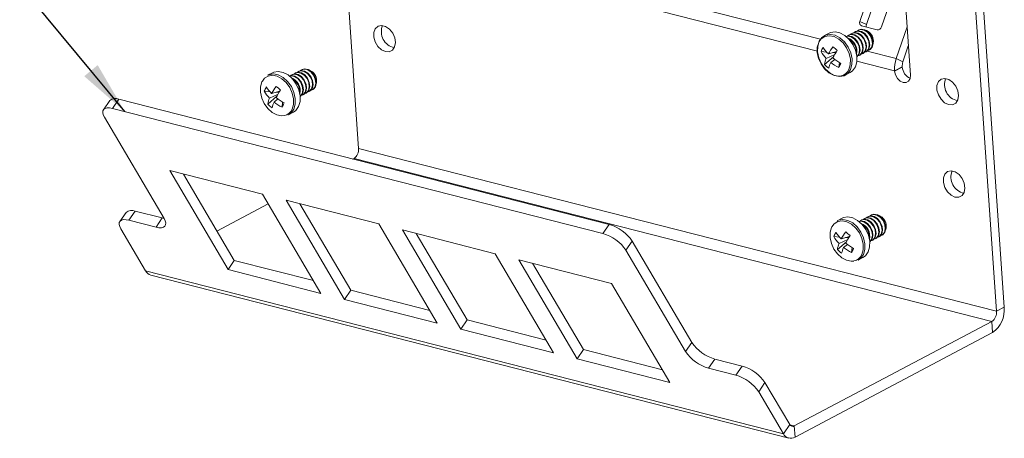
# Model space of a CAD drawing. Header units: millimetres. Extents: x 6 to 426, y 5 to 274.
# Tile 7 of 10: x 318 to 379, y 153 to 179. Entities that reach past the tile are written whole.
import ezdxf

# ---------------------------------------------------------------- set-up
doc = ezdxf.new("R2010")
doc.units = ezdxf.units.MM
doc.layers.add('SLD-0', color=179, linetype='Continuous')
doc.dimstyles.new('SLDDIMSTYLE0', dxfattribs={"dimtxt": 0, "dimasz": 3.302, "dimexe": 0, "dimexo": 0.0625, "dimgap": 0, "dimtad": 0, "dimtih": 1, "dimtoh": 1, "dimdec": 0, "dimrnd": 1e-09, "dimzin": 0, "dimdsep": 46, "dimtxsty": 'Standard', "dimsah": 1, "dimcen": 0.09, "dimadec": 0, "dimazin": 0, "dimtfac": 3.302, "dimtdec": 0, "dimtofl": 0, "dimtmove": 0, "dimatfit": 3, "dimfxl": 0, "dimfrac": 2, "dimtolj": 1, "dimtzin": 0, "dimarcsym": 0})

msp = doc.modelspace()

# ---------------------------------------------------------------- linework, layer by layer
at = {"color": 7, "linetype": 'Continuous', "lineweight": 15}
for p, q in [((355.761, 165.57), (359.472, 159.262)), ((350.872, 158.619), (347.243, 164.788)), ((355.37, 165), (359.081, 158.692)), ((348.711, 164.413), (352.34, 158.244)), ((349.566, 164.195), (352.731, 158.814)), ((325.827, 163.446), (365.499, 153.307)), ((358.111, 156.769), (354.482, 162.938)), ((345.492, 160.664), (350.408, 159.408)), ((378.131, 160.574), (365.843, 154.067)), ((345.101, 160.094), (350.872, 158.619)), ((378.179, 159.874), (365.891, 153.367)), ((352.731, 158.814), (352.34, 158.244)), ((352.731, 158.814), (357.648, 157.558)), ((352.34, 158.244), (358.111, 156.769)), ((360.902, 158.227), (362.59, 157.795)), ((360.51, 157.657), (362.199, 157.226)), ((365.162, 153.582), (363.628, 156.19)), ((365.554, 154.152), (364.019, 156.76))]:
    msp.add_line(p, q, dxfattribs=at)
at = {"color": 8, "linetype": 'Continuous', "lineweight": 0}
for p, q in [((325.49, 163.721), (365.162, 153.582)), ((359.081, 158.692), (359.472, 159.262)), ((360.902, 158.227), (360.51, 157.657)), ((362.199, 157.226), (362.59, 157.795)), ((364.019, 156.76), (363.628, 156.19)), ((365.554, 154.152), (365.162, 153.582)), ((365.843, 154.067), (365.562, 154.139)), ((365.843, 154.067), (365.891, 153.367))]:
    msp.add_line(p, q, dxfattribs=at)
at = {"color": 7, "linetype": 'Continuous', "lineweight": 15}
for centre, radius, start, end in [((361.609, 160.709), 2.581, 214.09224, 254.08683), ((361.218, 160.139), 2.581, 214.09224, 254.08683), ((361.882, 155.314), 2.581, 34.09224, 74.08683), ((361.491, 154.744), 2.581, 34.09224, 74.08683), ((365.738, 154.244), 0.206, 206.43222, 300.65027), ((365.627, 153.813), 0.519, 206.43222, 300.65027)]:
    msp.add_arc(centre, radius, start, end, dxfattribs=at)
at = {"layer": 'SLD-0', "color": 7, "linetype": 'Continuous', "lineweight": 15}
for p, q in [((338.742, 171.34), (337.275, 192.534)), ((373.06, 175.899), (372.453, 184.676)), ((367.466, 178.14), (343.303, 184.315)), ((367.29, 177.396), (343.198, 183.553)), ((371.268, 178.904), (372.584, 182.782)), ((377.427, 182.65), (378.894, 161.456)), ((376.948, 182.396), (378.415, 161.202)), ((370.555, 181.134), (369.916, 179.25)), ((370.332, 179.044), (370.972, 180.928)), ((370.332, 179.044), (369.916, 179.25)), ((370.029, 178.965), (370.995, 178.718)), ((372.852, 178.909), (372.182, 176.935)), ((368.015, 178.519), (367.713, 178.359)), ((369.252, 178.405), (369.219, 178.388)), ((369.452, 178.511), (369.419, 178.494)), ((369.653, 178.618), (369.62, 178.6)), ((369.854, 178.724), (369.82, 178.706)), ((370.678, 178.358), (370.605, 178.457)), ((370.721, 178.239), (370.68, 178.354)), ((372.599, 176.729), (372.934, 177.718)), ((367.503, 177.366), (367.854, 177.337)), ((367.725, 176.568), (368.285, 177.048)), ((368.365, 177.192), (367.827, 176.942)), ((367.961, 177.224), (368.477, 177.378)), ((368.233, 177.305), (368.422, 177.29)), ((369.884, 177.131), (369.917, 177.148)), ((370.085, 177.237), (370.118, 177.254)), ((370.285, 177.343), (370.319, 177.361)), ((372.182, 176.935), (370.374, 177.397)), ((370.486, 177.449), (370.519, 177.467)), ((368.11, 176.688), (368.356, 176.882)), ((368.608, 176.37), (368.643, 176.687)), ((372.077, 176.173), (369.737, 176.771)), ((372.077, 176.173), (372.557, 176.427)), ((372.559, 176.404), (372.079, 176.15)), ((372.182, 176.935), (372.599, 176.729)), ((372.559, 176.404), (372.557, 176.427)), ((333.389, 176.053), (333.087, 175.893)), ((334.626, 175.939), (334.593, 175.921)), ((334.827, 176.045), (334.793, 176.028)), ((335.027, 176.151), (334.994, 176.134)), ((335.228, 176.258), (335.195, 176.24)), ((336.052, 175.892), (335.98, 175.991)), ((336.095, 175.773), (336.054, 175.888)), ((369.014, 175.901), (369.316, 176.061)), ((372.077, 176.173), (372.079, 176.15)), ((332.877, 174.9), (333.228, 174.871)), ((333.099, 174.101), (333.659, 174.582)), ((333.739, 174.726), (333.201, 174.476)), ((333.335, 174.758), (333.851, 174.912)), ((333.607, 174.839), (333.797, 174.824)), ((335.258, 174.664), (335.292, 174.682)), ((335.459, 174.771), (335.492, 174.788)), ((335.66, 174.877), (335.693, 174.894)), ((335.86, 174.983), (335.893, 175.001)), ((323.263, 174.319), (322.872, 173.749)), ((323.83, 174.4), (323.439, 173.83)), ((354.332, 166.605), (323.83, 174.4)), ((333.484, 174.222), (333.73, 174.416)), ((333.982, 173.904), (334.018, 174.221)), ((353.94, 166.035), (323.439, 173.83)), ((334.388, 173.435), (334.691, 173.595)), ((322.937, 173.288), (326.648, 166.981)), ((378.415, 161.202), (338.742, 171.34)), ((338.394, 170.678), (338.458, 170.712)), ((338.458, 170.712), (378.131, 160.574)), ((332.765, 168.488), (326.994, 169.963)), ((326.994, 169.963), (330.623, 163.794)), ((327.849, 169.744), (331.014, 164.364)), ((336.394, 162.319), (332.765, 168.488)), ((329.935, 166.198), (333.12, 167.885)), ((334.233, 168.113), (337.862, 161.944)), ((340.004, 166.638), (334.233, 168.113)), ((335.088, 167.895), (338.253, 162.514)), ((324.282, 167.359), (323.891, 166.789)), ((324.849, 167.44), (324.458, 166.87)), ((326.537, 167.009), (324.849, 167.44)), ((370.651, 167.205), (370.618, 167.188)), ((326.146, 166.439), (324.458, 166.87)), ((326.146, 166.439), (326.537, 167.009)), ((326.537, 167.009), (326.645, 166.986)), ((343.633, 160.469), (340.004, 166.638)), ((353.94, 166.035), (354.332, 166.605)), ((368.812, 167), (368.51, 166.84)), ((370.049, 166.887), (370.016, 166.869)), ((370.25, 166.993), (370.217, 166.975)), ((370.45, 167.099), (370.417, 167.082)), ((371.475, 166.84), (371.403, 166.938)), ((371.518, 166.72), (371.477, 166.835)), ((323.956, 166.329), (325.49, 163.721)), ((347.243, 164.788), (341.472, 166.263)), ((341.472, 166.263), (345.101, 160.094)), ((342.327, 166.045), (345.492, 160.664)), ((355.761, 165.57), (355.37, 165)), ((368.3, 165.848), (368.652, 165.819)), ((368.522, 165.049), (369.082, 165.53)), ((369.162, 165.673), (368.624, 165.424)), ((368.758, 165.706), (369.274, 165.86)), ((368.907, 165.169), (369.153, 165.364)), ((369.03, 165.787), (369.22, 165.771)), ((370.682, 165.612), (370.715, 165.63)), ((370.882, 165.718), (370.915, 165.736)), ((371.083, 165.824), (371.116, 165.842)), ((371.283, 165.931), (371.316, 165.948)), ((369.405, 164.852), (369.441, 165.168)), ((331.014, 164.364), (330.623, 163.794)), ((331.014, 164.364), (335.93, 163.108)), ((354.482, 162.938), (348.711, 164.413)), ((369.812, 164.383), (370.114, 164.542)), ((330.623, 163.794), (336.394, 162.319)), ((338.253, 162.514), (337.862, 161.944)), ((338.253, 162.514), (343.169, 161.258)), ((337.862, 161.944), (343.633, 160.469)), ((378.415, 161.202), (378.894, 161.456)), ((345.492, 160.664), (345.101, 160.094)), ((378.131, 160.574), (378.179, 159.874))]:
    msp.add_line(p, q, dxfattribs=at)
at = {"layer": 'SLD-0', "color": 7, "linetype": 'Continuous', "lineweight": 15, "flags": 128}
for points in [[(340.412, 177.363), (340.653, 177.355), (340.853, 177.457), (340.987, 177.655), (341.035, 177.923), (340.992, 178.223), (340.863, 178.517), (340.665, 178.764), (340.426, 178.93), (340.178, 178.993), (339.953, 178.945), (339.784, 178.793), (339.691, 178.556), (339.689, 178.267), (339.776, 177.964), (339.942, 177.689), (340.165, 177.479), (340.412, 177.363)], [(369.338, 176.251), (369.428, 176.561), (369.432, 176.917), (369.35, 177.29), (369.187, 177.65), (368.958, 177.968), (368.68, 178.218), (368.377, 178.379), (368.073, 178.44), (367.792, 178.395), (367.558, 178.247), (367.389, 178.008), (367.298, 177.699), (367.294, 177.343), (367.377, 176.97), (367.54, 176.61), (367.769, 176.292), (368.046, 176.042), (368.35, 175.88), (368.654, 175.82), (368.935, 175.865), (369.169, 176.013), (369.338, 176.251)], [(369.237, 176.25), (369.324, 176.548), (369.327, 176.89), (369.248, 177.249), (369.091, 177.596), (368.871, 177.902), (368.604, 178.142), (368.312, 178.298), (368.019, 178.357), (367.749, 178.313), (367.523, 178.17), (367.383, 177.985)], [(369.64, 176.411), (369.731, 176.721), (369.734, 177.077), (369.652, 177.45), (369.489, 177.81), (369.26, 178.127), (368.982, 178.378), (368.679, 178.539), (368.375, 178.6), (368.094, 178.555), (368.015, 178.519)], [(369.737, 177.053), (369.755, 177.065), (369.883, 177.221), (369.935, 177.446), (369.903, 177.704), (369.792, 177.958), (369.62, 178.168), (369.411, 178.302), (369.198, 178.34), (369.072, 178.309)], [(369.736, 177.059), (369.849, 177.204), (369.902, 177.428), (369.87, 177.687), (369.759, 177.94), (369.586, 178.15), (369.378, 178.284), (369.165, 178.322), (369.076, 178.306)], [(369.795, 177.098), (369.922, 177.154), (370.05, 177.31), (370.102, 177.534), (370.07, 177.793), (369.96, 178.047), (369.787, 178.256), (369.578, 178.39), (369.365, 178.428), (369.181, 178.364), (369.141, 178.332)], [(369.917, 177.148), (369.955, 177.171), (370.083, 177.327), (370.135, 177.552), (370.104, 177.811), (369.993, 178.064), (369.82, 178.274), (369.611, 178.408), (369.399, 178.446), (369.252, 178.405)], [(369.995, 177.204), (370.123, 177.26), (370.251, 177.416), (370.303, 177.641), (370.271, 177.899), (370.16, 178.153), (369.987, 178.363), (369.779, 178.497), (369.566, 178.535), (369.382, 178.471), (369.342, 178.438)], [(370.118, 177.254), (370.156, 177.277), (370.284, 177.434), (370.336, 177.658), (370.304, 177.917), (370.194, 178.17), (370.021, 178.38), (369.812, 178.514), (369.599, 178.552), (369.452, 178.511)], [(370.196, 177.31), (370.323, 177.366), (370.451, 177.522), (370.503, 177.747), (370.472, 178.005), (370.361, 178.259), (370.188, 178.469), (369.979, 178.603), (369.767, 178.641), (369.582, 178.577), (369.542, 178.544)], [(370.319, 177.361), (370.356, 177.384), (370.484, 177.54), (370.536, 177.764), (370.505, 178.023), (370.394, 178.277), (370.221, 178.486), (370.013, 178.62), (369.8, 178.658), (369.653, 178.618)], [(370.396, 177.416), (370.524, 177.472), (370.652, 177.628), (370.704, 177.853), (370.672, 178.112), (370.561, 178.365), (370.389, 178.575), (370.18, 178.709), (369.967, 178.747), (369.783, 178.683), (369.743, 178.65)], [(370.519, 177.467), (370.557, 177.49), (370.685, 177.646), (370.737, 177.87), (370.705, 178.129), (370.595, 178.383), (370.422, 178.593), (370.213, 178.727), (370, 178.765), (369.854, 178.724)], [(370.5, 178.574), (370.325, 178.686), (370.252, 178.709)], [(370.678, 178.358), (370.678, 178.357), (370.68, 178.354)], [(367.383, 177.985), (367.36, 177.941), (367.274, 177.643), (367.27, 177.301), (367.349, 176.942), (367.506, 176.595), (367.727, 176.29), (367.994, 176.049), (368.285, 175.893), (368.578, 175.835), (368.755, 175.851)], [(369.316, 176.061), (369.471, 176.173), (369.64, 176.411)], [(334.611, 173.784), (334.698, 174.082), (334.701, 174.424), (334.622, 174.783), (334.465, 175.13), (334.245, 175.436), (333.978, 175.676), (333.686, 175.832), (333.393, 175.89), (333.123, 175.847), (332.897, 175.704), (332.757, 175.519)], [(334.712, 173.785), (334.803, 174.095), (334.807, 174.451), (334.724, 174.823), (334.561, 175.184), (334.332, 175.501), (334.055, 175.751), (333.751, 175.913), (333.447, 175.974), (333.166, 175.929), (333.087, 175.893)], [(335.015, 173.945), (335.105, 174.255), (335.109, 174.611), (335.026, 174.983), (334.863, 175.343), (334.634, 175.661), (334.357, 175.911), (334.054, 176.073), (333.749, 176.134), (333.469, 176.089), (333.389, 176.053)], [(335.111, 174.587), (335.129, 174.599), (335.257, 174.755), (335.309, 174.98), (335.277, 175.238), (335.167, 175.492), (334.994, 175.702), (334.785, 175.836), (334.572, 175.874), (334.446, 175.843)], [(335.111, 174.592), (335.224, 174.737), (335.276, 174.962), (335.244, 175.221), (335.133, 175.474), (334.961, 175.684), (334.752, 175.818), (334.539, 175.856), (334.45, 175.84)], [(335.169, 174.632), (335.296, 174.688), (335.424, 174.844), (335.476, 175.068), (335.445, 175.327), (335.334, 175.581), (335.161, 175.79), (334.952, 175.924), (334.74, 175.962), (334.555, 175.898), (334.515, 175.866)], [(335.292, 174.682), (335.329, 174.705), (335.457, 174.861), (335.51, 175.086), (335.478, 175.344), (335.367, 175.598), (335.194, 175.808), (334.986, 175.942), (334.773, 175.98), (334.626, 175.939)], [(335.369, 174.738), (335.497, 174.794), (335.625, 174.95), (335.677, 175.174), (335.645, 175.433), (335.535, 175.687), (335.362, 175.897), (335.153, 176.031), (334.94, 176.069), (334.756, 176.005), (334.716, 175.972)], [(335.492, 174.788), (335.53, 174.811), (335.658, 174.967), (335.71, 175.192), (335.678, 175.451), (335.568, 175.704), (335.395, 175.914), (335.186, 176.048), (334.973, 176.086), (334.827, 176.045)], [(335.57, 174.844), (335.697, 174.9), (335.825, 175.056), (335.877, 175.281), (335.846, 175.539), (335.735, 175.793), (335.562, 176.003), (335.354, 176.137), (335.141, 176.175), (334.956, 176.111), (334.916, 176.078)], [(335.693, 174.894), (335.73, 174.918), (335.858, 175.074), (335.911, 175.298), (335.879, 175.557), (335.768, 175.81), (335.595, 176.02), (335.387, 176.154), (335.174, 176.192), (335.027, 176.151)], [(335.77, 174.95), (335.898, 175.006), (336.026, 175.162), (336.078, 175.387), (336.046, 175.646), (335.936, 175.899), (335.763, 176.109), (335.554, 176.243), (335.341, 176.281), (335.157, 176.217), (335.117, 176.184)], [(335.893, 175.001), (335.931, 175.024), (336.059, 175.18), (336.111, 175.404), (336.08, 175.663), (335.969, 175.917), (335.796, 176.126), (335.587, 176.261), (335.374, 176.299), (335.228, 176.258)], [(335.874, 176.108), (335.699, 176.22), (335.627, 176.243)], [(336.052, 175.892), (336.053, 175.891), (336.054, 175.888)], [(372.079, 176.15), (372.132, 175.916), (372.251, 175.699), (372.419, 175.532), (372.61, 175.439), (372.795, 175.436), (372.945, 175.522), (373.038, 175.685), (373.06, 175.899)], [(332.757, 175.519), (332.735, 175.475), (332.648, 175.177), (332.644, 174.835), (332.724, 174.476), (332.88, 174.129), (333.101, 173.823), (333.368, 173.583), (333.659, 173.427), (333.952, 173.369), (334.129, 173.385)], [(375.437, 174.07), (375.189, 174.186), (374.967, 174.396), (374.801, 174.671), (374.713, 174.973), (374.716, 175.263), (374.808, 175.5), (374.978, 175.652), (375.202, 175.7), (375.45, 175.637), (375.69, 175.47), (375.887, 175.224), (376.016, 174.93), (376.059, 174.629), (376.011, 174.362), (375.878, 174.164), (375.677, 174.062), (375.437, 174.07)], [(334.691, 173.595), (334.845, 173.707), (335.015, 173.945)], [(323.439, 173.83), (323.259, 173.863), (323.104, 173.864), (322.98, 173.834), (322.892, 173.773), (322.842, 173.685), (322.833, 173.571), (322.865, 173.437), (322.937, 173.288)], [(334.388, 173.435), (334.543, 173.547), (334.712, 173.785)], [(375.836, 168.31), (375.588, 168.427), (375.366, 168.637), (375.2, 168.912), (375.112, 169.214), (375.114, 169.503), (375.207, 169.74), (375.376, 169.893), (375.601, 169.941), (375.849, 169.877), (376.088, 169.711), (376.286, 169.465), (376.415, 169.171), (376.458, 168.87), (376.41, 168.603), (376.276, 168.404), (376.076, 168.302), (375.836, 168.31)], [(371.194, 165.898), (371.321, 165.954), (371.449, 166.11), (371.501, 166.334), (371.469, 166.593), (371.359, 166.847), (371.186, 167.057), (370.977, 167.191), (370.764, 167.229), (370.58, 167.165), (370.54, 167.132)], [(371.316, 165.948), (371.354, 165.971), (371.482, 166.127), (371.534, 166.352), (371.503, 166.611), (371.392, 166.864), (371.219, 167.074), (371.01, 167.208), (370.798, 167.246), (370.651, 167.205)], [(371.297, 167.055), (371.122, 167.167), (371.05, 167.191)], [(324.458, 166.87), (324.278, 166.903), (324.123, 166.905), (323.999, 166.874), (323.911, 166.814), (323.861, 166.725), (323.852, 166.612), (323.884, 166.478), (323.956, 166.329)], [(326.648, 166.981), (326.72, 166.831), (326.752, 166.698), (326.743, 166.584), (326.693, 166.495), (326.604, 166.435), (326.48, 166.404), (326.325, 166.406), (326.146, 166.439)], [(370.034, 164.732), (370.121, 165.03), (370.125, 165.372), (370.045, 165.731), (369.889, 166.077), (369.668, 166.383), (369.401, 166.624), (369.109, 166.78), (368.816, 166.838), (368.546, 166.794), (368.321, 166.652), (368.18, 166.467)], [(370.136, 164.733), (370.226, 165.043), (370.23, 165.398), (370.147, 165.771), (369.984, 166.131), (369.755, 166.449), (369.478, 166.699), (369.175, 166.861), (368.87, 166.922), (368.59, 166.876), (368.51, 166.84)], [(370.438, 164.893), (370.528, 165.202), (370.532, 165.558), (370.449, 165.931), (370.287, 166.291), (370.057, 166.609), (369.78, 166.859), (369.477, 167.021), (369.172, 167.082), (368.892, 167.036), (368.812, 167)], [(370.534, 165.535), (370.552, 165.547), (370.68, 165.703), (370.732, 165.927), (370.7, 166.186), (370.59, 166.439), (370.417, 166.649), (370.208, 166.783), (369.995, 166.821), (369.869, 166.791)], [(370.534, 165.54), (370.647, 165.685), (370.699, 165.91), (370.667, 166.168), (370.557, 166.422), (370.384, 166.632), (370.175, 166.766), (369.962, 166.804), (369.873, 166.787)], [(370.592, 165.579), (370.719, 165.635), (370.847, 165.791), (370.899, 166.016), (370.868, 166.275), (370.757, 166.528), (370.584, 166.738), (370.376, 166.872), (370.163, 166.91), (369.978, 166.846), (369.938, 166.813)], [(370.715, 165.63), (370.752, 165.653), (370.88, 165.809), (370.933, 166.033), (370.901, 166.292), (370.79, 166.546), (370.617, 166.755), (370.409, 166.89), (370.196, 166.928), (370.049, 166.887)], [(370.792, 165.685), (370.92, 165.741), (371.048, 165.898), (371.1, 166.122), (371.068, 166.381), (370.958, 166.634), (370.785, 166.844), (370.576, 166.978), (370.363, 167.016), (370.179, 166.952), (370.139, 166.919)], [(370.915, 165.736), (370.953, 165.759), (371.081, 165.915), (371.133, 166.14), (371.102, 166.398), (370.991, 166.652), (370.818, 166.862), (370.609, 166.996), (370.396, 167.034), (370.25, 166.993)], [(370.993, 165.792), (371.12, 165.848), (371.248, 166.004), (371.301, 166.228), (371.269, 166.487), (371.158, 166.741), (370.985, 166.95), (370.777, 167.084), (370.564, 167.122), (370.379, 167.058), (370.339, 167.026)], [(371.116, 165.842), (371.154, 165.865), (371.282, 166.021), (371.334, 166.246), (371.302, 166.505), (371.191, 166.758), (371.019, 166.968), (370.81, 167.102), (370.597, 167.14), (370.45, 167.099)], [(371.475, 166.84), (371.476, 166.839), (371.477, 166.835)], [(368.18, 166.467), (368.158, 166.423), (368.071, 166.125), (368.067, 165.782), (368.147, 165.423), (368.303, 165.077), (368.524, 164.771), (368.791, 164.53), (369.083, 164.375), (369.375, 164.316), (369.553, 164.332)], [(369.812, 164.383), (369.966, 164.495), (370.136, 164.733)], [(370.114, 164.542), (370.268, 164.655), (370.438, 164.893)]]:
    msp.add_lwpolyline(points, dxfattribs=at)
at = {"layer": 'SLD-0', "color": 7, "linetype": 'Continuous', "lineweight": 15}
for centre, radius, start, end in [((341.194, 178.612), 1.036, 158.68117, 257.1255), ((370.104, 179.16), 0.209, 154.4154, 248.9331), ((370.588, 178.952), 0.271, 160.28856, 193.38694), ((371.026, 178.966), 0.249, 262.80561, 345.76368), ((368.86, 177.393), 0.875, 347.76073, 68.04594), ((370.02, 178.01), 0.74, 343.90964, 49.55491), ((368.858, 176.886), 1.438, 148.85716, 160.47662), ((369.861, 179.124), 2.687, 213.79058, 224.99207), ((371.358, 175.356), 3.877, 143.35758, 151.19628), ((390.148, 201.707), 32.518, 227.66183, 228.28731), ((368.78, 177.351), 0.92, 355.93617, 59.87049), ((369.451, 178.52), 2.264, 210.62632, 224.1611), ((373.685, 174.128), 6.14, 147.43584, 152.42604), ((369.239, 176.357), 1.529, 157.47218, 172.0733), ((369.155, 177.889), 1.948, 222.74549, 233.20365), ((370.091, 175.821), 2.163, 156.3651, 166.38582), ((370.003, 179.112), 3.076, 231.99988, 243.02898), ((370.689, 180.011), 3.903, 231.18131, 239.91024), ((363.669, 178.87), 5.536, 333.16051, 336.17327), ((374.056, 176.289), 1.982, 160.98605, 183.37561), ((373.343, 176.473), 0.787, 160.98605, 183.37561), ((373.374, 176.454), 0.817, 183.56607, 246.2341), ((335.394, 175.544), 0.74, 343.90964, 49.55491), ((368.603, 176.524), 0.69, 282.71415, 336.61018), ((334.232, 174.42), 1.438, 148.85716, 160.47662), ((335.235, 176.658), 2.687, 213.79058, 224.99207), ((336.732, 172.89), 3.877, 143.35758, 151.19628), ((355.522, 199.24), 32.518, 227.66183, 228.28731), ((334.234, 174.927), 0.875, 347.76073, 68.04594), ((334.155, 174.885), 0.92, 355.93617, 59.87049), ((376.21, 175.315), 1.029, 158.25755, 257.54912), ((334.825, 176.053), 2.264, 210.62632, 224.1611), ((339.059, 171.661), 6.14, 147.43584, 152.42604), ((323.608, 173.93), 0.52, 64.70484, 131.56406), ((334.613, 173.891), 1.529, 157.47218, 172.0733), ((334.53, 175.423), 1.948, 222.74549, 233.20365), ((335.465, 173.355), 2.163, 156.3651, 166.38582), ((335.377, 176.645), 3.076, 231.99988, 243.02898), ((336.064, 177.544), 3.903, 231.18131, 239.91024), ((329.043, 176.404), 5.536, 333.16051, 336.17327), ((333.978, 174.058), 0.69, 282.71415, 336.61018), ((338.058, 171.271), 0.688, 305.58851, 5.75005), ((376.609, 169.555), 1.029, 158.25755, 257.54912), ((324.627, 166.97), 0.52, 64.70484, 131.56406), ((353.624, 164.123), 2.581, 34.09224, 74.08683), ((369.657, 165.874), 0.875, 347.76073, 68.04594), ((369.578, 165.832), 0.92, 355.93617, 59.87049), ((370.817, 166.492), 0.74, 343.90964, 49.55491), ((353.233, 163.553), 2.581, 34.09224, 74.08683), ((369.656, 165.367), 1.438, 148.85716, 160.47662), ((370.658, 167.605), 2.687, 213.79058, 224.99207), ((372.155, 163.838), 3.877, 143.35758, 151.19628), ((390.945, 190.188), 32.518, 227.66183, 228.28731), ((370.249, 167.001), 2.264, 210.62632, 224.1611), ((370.036, 164.838), 1.529, 157.47218, 172.0733), ((374.483, 162.609), 6.14, 147.43584, 152.42604), ((371.487, 168.492), 3.903, 231.18131, 239.91024), ((369.953, 166.371), 1.948, 222.74549, 233.20365), ((370.888, 164.302), 2.163, 156.3651, 166.38582), ((370.8, 167.593), 3.076, 231.99988, 243.02898), ((364.466, 167.351), 5.536, 333.16051, 336.17327), ((369.401, 165.006), 0.69, 282.71415, 336.61018), ((325.983, 163.981), 0.557, 207.79256, 253.75725), ((377.731, 161.133), 0.688, 305.58851, 5.75005), ((377.171, 161.282), 1.732, 305.58851, 5.75005)]:
    msp.add_arc(centre, radius, start, end, dxfattribs=at)

# ---------------------------------------------------------------- leaders
msp.add_leader([(324.203, 173.634), (317.666, 181.54)], dimstyle='SLDDIMSTYLE0', dxfattribs=at)

doc.saveas('drawing.dxf')
